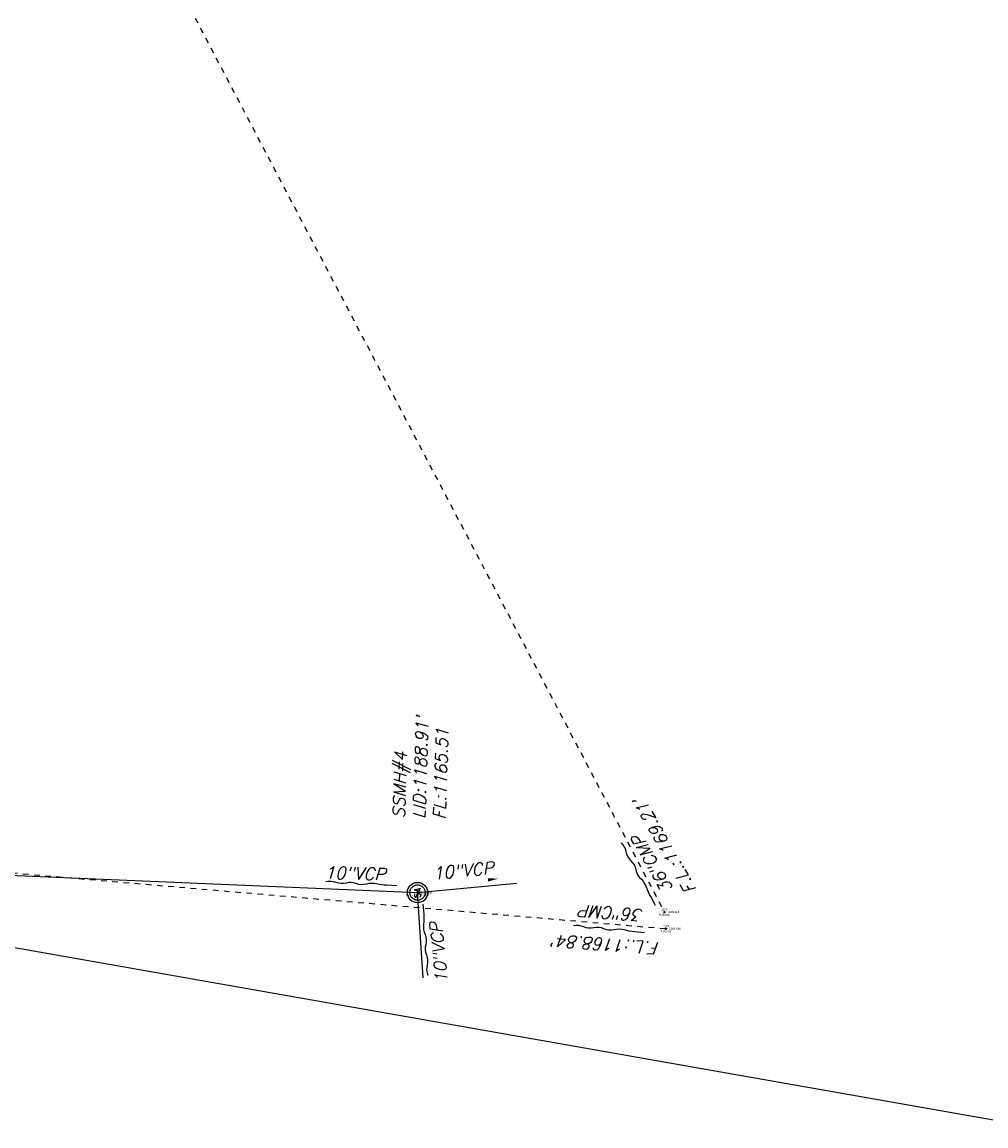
# Model space of a CAD drawing. Extents: x 2383805 to 2387584, y 226460 to 239380.
# Tile 37 of 53: x 2387019 to 2387208, y 227752 to 227968. Entities that reach past the tile are written whole.
import ezdxf
from ezdxf.enums import TextEntityAlignment as Align

# ---------------------------------------------------------------- set-up
doc = ezdxf.new("R2010")
doc.units = 0
doc.header["$LTSCALE"] = 20
doc.header["$MEASUREMENT"] = 0
doc.header["$PDSIZE"] = 2
for name, pattern in [('DGN Style 6', [6.093386, 0.003204, -1.281469, 2.242571, -1.281469, 0.003204, -1.281469]), ('drainage01', [1.6, 0.85, -0.75]), ('OhDOT_USTN5', [0.11, 0.055, -0.055]), ('sanex', [0])]:
    doc.linetypes.add(name, pattern=pattern)
for name, color, linetype in [('DR_X_Storm_Sewer', 151, 'OhDOT_USTN5'), ('DR_X_Text', 7, 'Continuous'), ('DV_X_Property_Line', 7, 'Continuous'), ('SV_X_Shot_Marker', 2, 'Continuous'), ('SV_X_Text_Description', 7, 'Continuous'), ('SV_X_Text_Elevation', 7, 'Continuous'), ('SV_X_Text_Name', 7, 'Continuous'), ('UT_X_Sanitary_Cells', 3, 'Continuous'), ('UT_X_Sanitary_Line', 3, 'sanex'), ('UT_X_Sanitary_Text', 7, 'Continuous')]:
    doc.layers.add(name, color=color, linetype=linetype)
doc.styles.add('PTXT', font='TXT')
doc.styles.add('SHR', font='simplex.shx', dxfattribs={"oblique": 15})

# ---------------------------------------------------------------- blocks, each defined once
blk = doc.blocks.new('SPT9')
at = {"color": 0, "linetype": 'Continuous'}
for p, q in [((-0.5, 0), (0.5, 0)), ((0, -0.5), (0, 0.5))]:
    blk.add_line(p, q, dxfattribs=at)
blk = doc.blocks.new('SSMH')
at = {"layer": 'Defpoints', "color": 223, "linetype": 'Continuous', "extrusion": (1, 0, 0)}
blk.add_lwpolyline([(0.75, 0), (0.75, 0)], dxfattribs=at)
at = {"layer": 'Defpoints', "color": 151, "linetype": 'Continuous', "extrusion": (1, 0, 0)}
blk.add_lwpolyline([(0, 0), (0, 0)], dxfattribs=at)
at = {"layer": 'Defpoints', "color": 21, "linetype": 'Continuous', "extrusion": (1, 0, 0)}
for points in [[(0, 0), (0, 0)], [(-0.75, 0), (-0.75, 0)]]:
    blk.add_lwpolyline(points, dxfattribs=at)
at = {"layer": 'Defpoints', "color": 40, "linetype": 'Continuous', "extrusion": (1, 0, 0)}
blk.add_lwpolyline([(0, 0), (0, 0)], dxfattribs=at)
at = {"layer": 'Defpoints', "color": 61, "linetype": 'DGN Style 6'}
blk.add_circle((0, 0), 0.749, dxfattribs=at)
at = {"layer": 'Defpoints', "color": 20, "linetype": 'drainage01'}
blk.add_circle((0, 0), 0.749, dxfattribs=at)
at = {"layer": 'UT_X_Sanitary_Cells', "color": 3, "linetype": 'Continuous'}
for points in [[(-0.44, 0.22), (-0.45, 0.18)], [(-0.45, 0.15), (-0.44, 0.12)], [(-0.15, 0.28), (-0.19, 0.29)], [(-0.13, 0.27), (-0.15, 0.28)], [(-0.12, 0.26), (-0.13, 0.27)], [(0.08, -0.3), (0.27, 0.3)], [(-0.2, -0.29), (-0.24, -0.3)], [(-0.15, -0.27), (-0.17, -0.28)], [(-0.14, -0.26), (-0.15, -0.27)], [(-0.12, -0.22), (-0.13, -0.24)], [(-0.12, -0.08), (-0.11, -0.1)], [(-0.11, -0.2), (-0.12, -0.22)], [(-0.11, -0.1), (-0.1, -0.13)], [(-0.1, -0.15), (-0.11, -0.18)]]:
    blk.add_lwpolyline(points, dxfattribs=at)
at = {"layer": 'UT_X_Sanitary_Cells', "color": 3, "linetype": 'Continuous', "extrusion": (1, 0, 0)}
for points, elevation in [([(0.18, 0), (0.15, 0)], -0.45), ([(-0.13, 0), (-0.15, 0)], -0.1)]:
    blk.add_lwpolyline(points, dxfattribs=dict(at, elevation=elevation))
at = {"layer": 'UT_X_Sanitary_Cells', "color": 3, "linetype": 'Continuous', "extrusion": (0.752215, -0.658917, 0), "elevation": -0.48}
blk.add_lwpolyline([(-0.08, 0), (-0.13, 0)], dxfattribs=at)
at = {"layer": 'UT_X_Sanitary_Cells', "color": 3, "linetype": 'Continuous', "extrusion": (-0.658091, -0.752938, 0), "elevation": 0.2}
blk.add_lwpolyline([(-0.41, 0), (-0.36, 0)], dxfattribs=at)
at = {"layer": 'UT_X_Sanitary_Cells', "color": 3, "linetype": 'Continuous', "extrusion": (-0.479112, 0.877754, 0), "elevation": 0.42}
blk.add_lwpolyline([(0.18, 0), (0.23, 0)], dxfattribs=at)
at = {"layer": 'UT_X_Sanitary_Cells', "color": 3, "linetype": 'Continuous', "extrusion": (-0.4788, -0.877924, 0), "elevation": 0.12}
blk.add_lwpolyline([(-0.39, 0), (-0.1, 0)], dxfattribs=at)
at = {"layer": 'UT_X_Sanitary_Cells', "color": 3, "linetype": 'Continuous', "extrusion": (0.225284, -0.974293, 0), "elevation": -0.36}
blk.add_lwpolyline([(-0.22, 0), (-0.28, 0)], dxfattribs=at)
at = {"layer": 'UT_X_Sanitary_Cells', "color": 3, "linetype": 'Continuous', "extrusion": (0, 1, 0)}
for points, elevation in [([(0.28, 0), (0.29, 0)], 0.3), ([(0.24, 0), (0.28, 0)], 0.3), ([(0.24, 0), (0.31, 0)], -0.3), ([(-0.4, 0), (-0.13, 0)], -0.16)]:
    blk.add_lwpolyline(points, dxfattribs=dict(at, elevation=elevation))
at = {"layer": 'UT_X_Sanitary_Cells', "color": 3, "linetype": 'Continuous', "extrusion": (-0.178763, -0.983892, 0), "elevation": -0.25}
blk.add_lwpolyline([(-0.24, 0), (-0.29, 0)], dxfattribs=at)
at = {"layer": 'UT_X_Sanitary_Cells', "color": 3, "linetype": 'Continuous', "extrusion": (0.95593, 0.293594, 0), "elevation": 0.34}
blk.add_lwpolyline([(0.21, 0), (-0.42, 0)], dxfattribs=at)
at = {"layer": 'UT_X_Sanitary_Cells', "color": 3, "linetype": 'Continuous', "extrusion": (0.6, 0.8, 0), "elevation": -0.45}
blk.add_lwpolyline([(0.18, 0), (0.22, 0)], dxfattribs=at)
at = {"layer": 'UT_X_Sanitary_Cells', "color": 3, "linetype": 'Continuous', "extrusion": (-0.474288, -0.88037, 0), "elevation": 0.42}
blk.add_lwpolyline([(-0.17, 0), (-0.24, 0)], dxfattribs=at)
at = {"layer": 'UT_X_Sanitary_Cells', "color": 3, "linetype": 'Continuous', "extrusion": (-0.217109, -0.976147, 0), "elevation": 0.36}
blk.add_lwpolyline([(-0.24, 0), (-0.28, 0)], dxfattribs=at)
at = {"layer": 'UT_X_Sanitary_Cells', "color": 3, "linetype": 'Continuous', "extrusion": (-0.314752, 0.949174, 0), "elevation": -0.22}
blk.add_lwpolyline([(0.27, 0), (0.28, 0)], dxfattribs=at)
at = {"layer": 'UT_X_Sanitary_Cells', "color": 3, "linetype": 'Continuous', "extrusion": (0.447214, -0.894427, 0), "elevation": 0.18}
blk.add_lwpolyline([(-0.27, 0), (-0.3, 0)], dxfattribs=at)
at = {"layer": 'UT_X_Sanitary_Cells', "color": 3, "linetype": 'Continuous', "extrusion": (0.625286, 0.780396, 0), "elevation": -0.14}
blk.add_lwpolyline([(0.08, 0), (0.04, 0)], dxfattribs=at)
at = {"layer": 'UT_X_Sanitary_Cells', "color": 3, "linetype": 'Continuous', "extrusion": (0.831387, -0.555694, 0), "elevation": 0.03}
blk.add_lwpolyline([(-0.27, 0), (-0.29, 0)], dxfattribs=at)
at = {"layer": 'UT_X_Sanitary_Cells', "color": 3, "linetype": 'Continuous', "extrusion": (0.969699, -0.244304, 0), "elevation": -0.06}
blk.add_lwpolyline([(-0.2, 0), (-0.22, 0)], dxfattribs=at)
at = {"layer": 'UT_X_Sanitary_Cells', "linetype": 'Continuous'}
blk.add_circle((0, 0), 0.999, dxfattribs=at)

msp = doc.modelspace()

# ---------------------------------------------------------------- linework, layer by layer
at = {"layer": 'DR_X_Storm_Sewer'}
for p, q in [((2386975, 228117.18), (2387144.79, 227793.71)), ((2386944.4, 227807.58), (2387145.1, 227790.45))]:
    msp.add_line(p, q, dxfattribs=at)
at = {"layer": 'DR_X_Text'}
for points in [[(2387143.06, 227794.97), (2387142.1, 227796.73, -0.041595), (2387141.29, 227798.56, 0.125362), (2387140.19, 227800.24, -0.167832), (2387139.23, 227801.99, 0.167832), (2387138.28, 227803.75, -0.167832), (2387137.32, 227805.51, 0.167832), (2387136.36, 227807.26, 0.167832)], [(2387140.9, 227789.66), (2387138.9, 227789.85, -0.041595), (2387136.93, 227790.2, 0.125362), (2387134.92, 227790.22, -0.167832), (2387132.93, 227790.41, 0.167832), (2387130.94, 227790.6, -0.167832), (2387128.95, 227790.79, 0.167832), (2387126.96, 227790.97, 0.167832)]]:
    msp.add_lwpolyline(points, format="xyb", dxfattribs=at)
at = {"layer": 'DV_X_Property_Line'}
msp.add_line((2386911.12, 227805.39), (2387367.32, 227725.17), dxfattribs=at)
at = {"layer": 'SV_X_Shot_Marker'}
for p in [(2387096.35, 227797.53, 1188.91), (2387144.79, 227793.71, 1169.21), (2387145.1, 227790.45, 1168.84)]:
    msp.add_point(p, dxfattribs=at)
at = {"layer": 'UT_X_Sanitary_Line'}
for points in [[(2386872.77, 227807.03), (2387096.35, 227797.53)], [(2387096.35, 227797.53), (2387115.86, 227799.4)], [(2387097.45, 227780.79), (2387096.35, 227797.53)]]:
    msp.add_lwpolyline(points, dxfattribs=at)
at = {"layer": 'UT_X_Sanitary_Text'}
for points, format in [([(2387112.16, 227800.24, 0, 0.667, 0), (2387110.17, 227800.03, 0, 0, -0.041595), (2387108.16, 227800, 0, 0, 0.125362), (2387106.19, 227799.63, 0, 0, -0.167832), (2387104.2, 227799.43, 0, 0, 0.167832), (2387102.21, 227799.22, 0, 0, -0.167832), (2387100.22, 227799.02, 0, 0, -0.167832)], "xyseb"), ([(2387092.32, 227798.85), (2387090.32, 227798.96, -0.041595), (2387088.33, 227799.24, 0.125362), (2387086.33, 227799.18, -0.167832), (2387084.33, 227799.29, 0.167832), (2387082.33, 227799.4, -0.167832), (2387080.33, 227799.51, 0.167832), (2387078.34, 227799.62, 0.167832)], "xyb"), ([(2387097.42, 227795.27), (2387097.56, 227793.27, -0.041595), (2387097.53, 227791.27, 0.125362), (2387097.83, 227789.28, -0.167832), (2387097.97, 227787.29, 0.167832), (2387098.1, 227785.29, -0.167832), (2387098.24, 227783.3, 0.167832), (2387098.37, 227781.3, 0.167832)], "xyb")]:
    msp.add_lwpolyline(points, format=format, dxfattribs=at)

# ---------------------------------------------------------------- block references
at = {"layer": 'SV_X_Shot_Marker', "xscale": 0.4, "yscale": 0.4, "zscale": 0.4}
for p in [(2387096.35, 227797.53, 1188.91), (2387144.79, 227793.71, 1169.21), (2387145.1, 227790.45, 1168.84)]:
    msp.add_blockref('SPT9', p, dxfattribs=at)
at = {"layer": 'UT_X_Sanitary_Cells', "xscale": 2, "yscale": 2, "zscale": 2, "rotation": 88.23333334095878}
msp.add_blockref('SSMH', (2387096.35, 227797.53), dxfattribs=at)

# ---------------------------------------------------------------- texts
at = {"layer": 'DR_X_Text', "style": 'SHR', "oblique": 15}
for s, rotation, p in [("F.L.:1169.21'", 119.6654, (2387151.13, 227798.14)), ('36"CMP', 119.6654, (2387146.56, 227798.32)), ('36"CMP', 175.6905, (2387140.74, 227794.24)), ("F.L.:1168.84'", 175.6905, (2387143.91, 227787.75))]:
    msp.add_text(s, height=2.4, rotation=rotation, dxfattribs=at).set_placement(p)
at = {"layer": 'SV_X_Text_Description', "style": 'PTXT'}
for s, p in [('Ssmh,310,10,0,6,7', (2387096.35, 227796.83, 1188.91)), ('fl 36cmp', (2387144.79, 227793.01, 1169.21)), ('fl 36cmp', (2387145.1, 227789.75, 1168.84))]:
    msp.add_text(s, height=0.4, dxfattribs=at).set_placement(p, align=Align.CENTER)
at = {"layer": 'SV_X_Text_Elevation', "style": 'PTXT'}
for s, p in [('1188.905', (2387096.95, 227797.33, 1188.91)), ('1169.214', (2387145.39, 227793.51, 1169.21)), ('1168.836', (2387145.7, 227790.25, 1168.84))]:
    msp.add_text(s, height=0.4, dxfattribs=at).set_placement(p)
at = {"layer": 'SV_X_Text_Name', "style": 'PTXT'}
for s, p in [('1420', (2387096.35, 227797.83, 1188.91)), ('1262', (2387144.79, 227794.01, 1169.21)), ('1261', (2387145.1, 227790.75, 1168.84))]:
    msp.add_text(s, height=0.4, dxfattribs=at).set_placement(p, align=Align.CENTER)
at = {"layer": 'UT_X_Sanitary_Text', "style": 'SHR', "oblique": 15}
for rotation, p in [(358.2595, (2387078.08, 227800.28)), (5.5589, (2387099.46, 227800.07)), (95.6502, (2387102.3, 227779.89))]:
    msp.add_text('10"VCP', height=2.4, rotation=rotation, dxfattribs=at).set_placement(p)
at = {"layer": 'UT_X_Sanitary_Text', "insert": (2387091.45, 227812.15), "char_height": 2.4, "attachment_point": 1, "rotation": 88.2333, "style": 'SHR'}
msp.add_mtext_dynamic_manual_height_columns("SSMH#4\\PLID:1188.91'\\PFL:1165.51", width=34.8615, gutter_width=12, heights=[0], dxfattribs=at)

doc.saveas('drawing.dxf')
